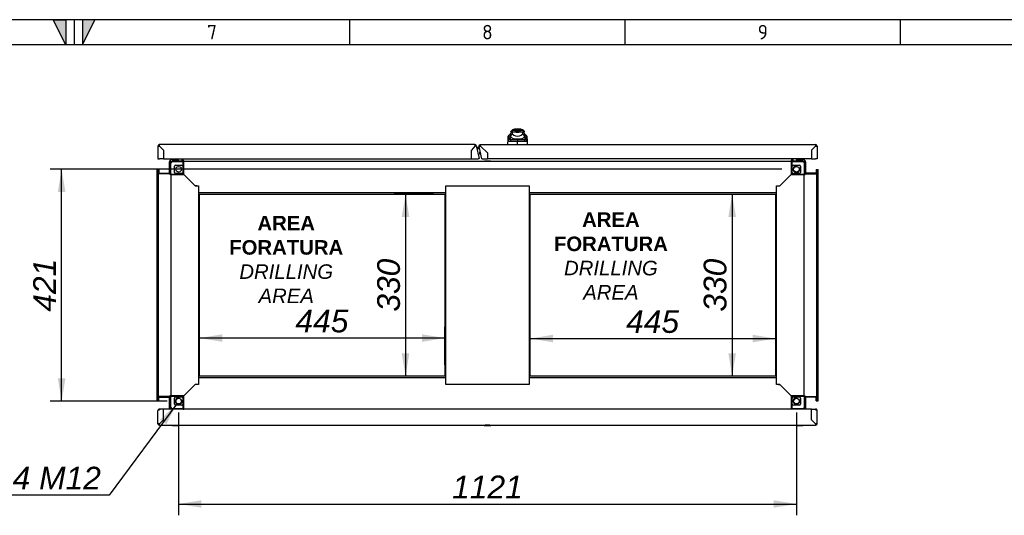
# Model space of a CAD drawing. Extents: x -12 to 412, y 11 to 308.
# Tile 9 of 10: x 203 to 322, y 228 to 288. Entities that reach past the tile are written whole.
import ezdxf
from ezdxf.lldxf.tags import DXFTag

# ---------------------------------------------------------------- set-up
doc = ezdxf.new("R2010")
doc.units = 0
doc.layers.get('0').update_dxf_attribs({"linetype": 'CONTINUOUS'})
for name, color, linetype in [('_TRANSLATION', 7, 'CONTINUOUS'), ('AE00121_01', 7, 'CONTINUOUS'), ('AE00198_03', 7, 'CONTINUOUS'), ('AE00219_03', 7, 'CONTINUOUS'), ('AE00500_10', 7, 'CONTINUOUS'), ('AE00701_03', 7, 'CONTINUOUS'), ('AE00992_10', 7, 'CONTINUOUS'), ('AE00992_16', 7, 'CONTINUOUS'), ('C0000000_06_GOMM', 7, 'CONTINUOUS'), ('DEFAULT', 7, 'CONTINUOUS'), ('DV5__TRANSLATION', 7, 'CONTINUOUS'), ('F0000000_08', 7, 'CONTINUOUS'), ('F0000000_12', 7, 'CONTINUOUS'), ('F0000000_89', 7, 'CONTINUOUS'), ('F0000000_91', 7, 'CONTINUOUS'), ('F0000001_37', 7, 'CONTINUOUS'), ('M0000000_06', 7, 'CONTINUOUS'), ('M0000000_17', 7, 'CONTINUOUS'), ('M0000000_29', 7, 'CONTINUOUS'), ('M0000000_38', 7, 'CONTINUOUS'), ('M0000000_44', 7, 'CONTINUOUS'), ('M0000000_49', 7, 'CONTINUOUS')]:
    doc.layers.add(name, color=color, linetype=linetype)
doc.styles.add('SEACAD_ARIAL', font='arial.ttf')
doc.styles.add('SEACAD_ARIALI', font='ariali.ttf')
tags = doc.linetypes.add('CENTER2', pattern=[28.575, 19.05, -3.175, 3.175, -3.175]).pattern_tags.tags
tags[10:11] = [DXFTag(74, 4), DXFTag(75, 0), DXFTag(340, '0'), DXFTag(46, 0.0), DXFTag(50, 0.0), DXFTag(44, 0.0), DXFTag(45, 0.0)]
tags[8:9] = [DXFTag(74, 4), DXFTag(75, 0), DXFTag(340, '0'), DXFTag(46, 0.0), DXFTag(50, 0.0), DXFTag(44, 0.0), DXFTag(45, 0.0)]
tags[6:7] = [DXFTag(74, 4), DXFTag(75, 0), DXFTag(340, '0'), DXFTag(46, 0.0), DXFTag(50, 0.0), DXFTag(44, 0.0), DXFTag(45, 0.0)]
tags[4:5] = [DXFTag(74, 4), DXFTag(75, 0), DXFTag(340, '0'), DXFTag(46, 0.0), DXFTag(50, 0.0), DXFTag(44, 0.0), DXFTag(45, 0.0)]
doc.dimstyles.new('ISO', dxfattribs={"dimtxt": 2.75, "dimasz": 2.75, "dimexe": 1.375, "dimexo": 1.375, "dimgap": 0.6875, "dimtad": 1, "dimdec": 1, "dimlfac": 15, "dimtxsty": 'SEACAD_ARIAL', "dimblk1": '_SE_FILLED', "dimblk2": '_SE_FILLED', "dimsah": 1, "dimcen": 1.375, "dimazin": 3, "dimtfac": 0.7, "dimtdec": 3, "dimtmove": 0, "dimatfit": 3})
doc.dimstyles.new('ISO_ALLIN', dxfattribs={"dimtxt": 2.75, "dimasz": 2.75, "dimexe": 1.375, "dimexo": 1.375, "dimgap": 0.6875, "dimtad": 1, "dimtih": 1, "dimtoh": 1, "dimdec": 1, "dimlfac": 15, "dimtxsty": 'SEACAD_ARIAL', "dimblk1": '_SE_FILLED', "dimblk2": '_SE_FILLED', "dimsah": 1, "dimcen": 1.375, "dimazin": 3, "dimtfac": 0.7, "dimtdec": 3, "dimtofl": 0, "dimtmove": 0, "dimatfit": 3, "dimtolj": 1})

# ---------------------------------------------------------------- blocks, each defined once
blk = doc.blocks.new('SE4')
at = {"layer": 'AE00121_01', "color": 7, "linetype": 'CONTINUOUS'}
for radius, start, end in [(0.16, 108.6565, 276.3435), (0.147, 109.2187, 275.7813)]:
    blk.add_arc((258.35, 271.44), radius, start, end, dxfattribs=at)
at = {"layer": 'AE00198_03', "color": 7, "linetype": 'CONTINUOUS'}
for p, q in [((221.1, 270.74), (221.1, 270.7)), ((221.25, 270.49), (221.25, 270.45)), ((221.29, 270.45), (221.29, 270.49)), ((221.61, 270.45), (221.61, 270.49)), ((221.65, 270.45), (221.65, 270.49)), ((221.8, 270.7), (221.8, 270.74)), ((296.56, 270.74), (296.56, 270.7)), ((296.71, 270.49), (296.71, 270.45)), ((296.76, 270.45), (296.76, 270.49)), ((297.07, 270.45), (297.07, 270.49)), ((297.11, 270.45), (297.11, 270.49)), ((297.26, 270.7), (297.26, 270.74))]:
    blk.add_line(p, q, dxfattribs=at)
at = {"layer": 'AE00219_03', "color": 7, "linetype": 'CONTINUOUS'}
for p, q in [((221.05, 238.47), (221.05, 238.46)), ((221.05, 238.46), (221.85, 238.46)), ((221.85, 238.46), (221.85, 238.47)), ((258.78, 238.47), (258.78, 238.46)), ((258.78, 238.46), (259.58, 238.46)), ((259.58, 238.46), (259.58, 238.47)), ((296.51, 238.47), (296.51, 238.46)), ((296.51, 238.46), (297.31, 238.46)), ((297.31, 238.46), (297.31, 238.47))]:
    blk.add_line(p, q, dxfattribs=at)
at = {"layer": 'AE00500_10', "color": 7, "linetype": 'CONTINUOUS'}
for p, q in [((259, 270.44), (258.82, 270.44)), ((258.82, 270.44), (258.82, 270.44)), ((258.82, 270.44), (258.82, 270.4)), ((259, 270.44), (259, 270.44)), ((259.36, 270.44), (259, 270.44)), ((259.54, 270.44), (259.36, 270.44)), ((259.36, 270.44), (259.36, 270.44)), ((259.54, 270.44), (259.54, 270.44)), ((259.54, 270.4), (259.54, 270.44)), ((258.82, 240.47), (258.82, 240.44)), ((259.54, 240.44), (259.54, 240.47))]:
    blk.add_line(p, q, dxfattribs=at)
at = {"layer": 'AE00701_03', "color": 7, "linetype": 'CONTINUOUS'}
blk.add_line((219.84, 271.94), (219.85, 271.94), dxfattribs=at)
at = {"layer": 'AE00992_10', "color": 7, "linetype": 'CONTINUOUS'}
for p, q in [((262.11, 274.17), (261.95, 274)), ((262.15, 274), (261.95, 274)), ((262.16, 274), (261.96, 273.8)), ((262.15, 274.17), (262.11, 274.17)), ((263.48, 274.17), (262.15, 274.17)), ((262.15, 274.17), (262.15, 274)), ((262.16, 274), (262.15, 274)), ((262.16, 274), (262.48, 274)), ((262.16, 274), (262.16, 273.77)), ((262.48, 274), (262.48, 274)), ((263.07, 274.34), (262.55, 274.34)), ((263.15, 274), (263.47, 274)), ((263.15, 274), (263.15, 274)), ((263.47, 273.77), (263.47, 274)), ((263.67, 273.8), (263.47, 274)), ((263.48, 274), (263.47, 274)), ((263.48, 274.17), (263.48, 274)), ((263.51, 274.17), (263.48, 274.17)), ((263.68, 274), (263.48, 274)), ((263.68, 274), (263.51, 274.17)), ((261.65, 272.47), (261.67, 273.06)), ((261.67, 273.26), (261.68, 273.47)), ((261.91, 273.44), (261.67, 273.26)), ((261.67, 273.06), (261.67, 273.26)), ((261.91, 273.24), (261.67, 273.06)), ((261.68, 272.96), (261.67, 273.06)), ((261.92, 273.7), (261.68, 273.47)), ((261.91, 273.14), (261.68, 272.96)), ((262.02, 273.07), (261.82, 272.84)), ((261.91, 273.7), (261.91, 273.45)), ((261.96, 273.45), (261.91, 273.45)), ((261.91, 273.45), (261.91, 273.44)), ((261.91, 273.44), (261.91, 273.24)), ((261.91, 273.24), (261.91, 273.14)), ((261.96, 273.46), (261.96, 273.8)), ((261.96, 273.39), (261.96, 273.46)), ((262.02, 273.07), (262.81, 273.07)), ((262.16, 273.77), (262.37, 273.61)), ((262.81, 273.07), (263.6, 273.07)), ((262.81, 273.07), (262.82, 272.84)), ((262.81, 272.49), (262.81, 272.84)), ((262.82, 272.84), (262.81, 272.84)), ((263.25, 273.61), (263.47, 273.77)), ((263.81, 272.84), (263.6, 273.07)), ((263.67, 273.8), (263.67, 273.46)), ((263.67, 273.46), (263.67, 273.39)), ((263.71, 273.45), (263.67, 273.45)), ((263.71, 273.51), (263.71, 273.7)), ((263.95, 273.47), (263.71, 273.7)), ((263.71, 273.51), (263.71, 273.5)), ((263.71, 273.5), (263.71, 273.45)), ((263.71, 273.44), (263.71, 273.5)), ((263.72, 273.24), (263.71, 273.44)), ((263.95, 273.26), (263.71, 273.44)), ((263.72, 273.14), (263.72, 273.24)), ((263.96, 273.06), (263.72, 273.24)), ((263.95, 272.96), (263.72, 273.14)), ((263.95, 273.47), (263.95, 273.26)), ((263.95, 273.26), (263.96, 273.06)), ((263.96, 273.06), (263.95, 272.96)), ((263.96, 273.06), (263.98, 272.47))]:
    blk.add_line(p, q, dxfattribs=at)
for centre, radius, start, end in [((262.55, 273.67), 0.667, 90, 131.4096), ((262.81, 275.02), 1.07, 251.7702, 288.2298), ((263.07, 273.67), 0.667, 48.5904, 90), ((262.06, 186.11), 86.73, 89.5005, 90.1572), ((262.81, 279.27), 5.67, 260.9526, 261.2232), ((263.4, 272.75), 1.61, 140.68, 153.8684), ((262.68, 274.29), 1.15, 231.0215, 249.3093), ((262.81, 275.13), 1.99, 254.2641, 285.7359), ((262.81, 274.26), 0.785, 235.9281, 304.0719), ((262.81, 274.93), 1.81, 262.7711, 277.2289), ((263.57, 186.35), 86.49, 89.8421, 90.4972), ((262.95, 274.29), 1.15, 290.6907, 308.9785), ((262.22, 272.75), 1.61, 26.1313, 39.3203), ((262.81, 279.27), 5.67, 278.7286, 279.1029)]:
    blk.add_arc(centre, radius, start, end, dxfattribs=at)
for major_axis, start_param, end_param in [((-1.27, 0), 1.130234, 1.390066), ((1.27, 0), 4.893119, 5.152951)]:
    blk.add_ellipse((262.81, 274.07), major_axis=major_axis, ratio=0.7484, start_param=start_param, end_param=end_param, dxfattribs=at)
for points, knots in [([(261.82, 272.84), (261.82, 272.84), (261.81, 272.84), (261.8, 272.84), (261.79, 272.85), (261.78, 272.85), (261.77, 272.85), (261.76, 272.85), (261.75, 272.85), (261.74, 272.86), (261.73, 272.86), (261.73, 272.87), (261.72, 272.87), (261.71, 272.88), (261.7, 272.89), (261.69, 272.91), (261.68, 272.92), (261.68, 272.94), (261.68, 272.95), (261.68, 272.96)], [0, 0, 0, 0, 0.047639, 0.094955, 0.141973, 0.188715, 0.235205, 0.281467, 0.327527, 0.373409, 0.419137, 0.464738, 0.510238, 0.596012, 0.679847, 0.761943, 0.842515, 0.921788, 1, 1, 1, 1]), ([(261.91, 273.14), (261.91, 273.14), (261.91, 273.13), (261.92, 273.12), (261.92, 273.12), (261.92, 273.11), (261.93, 273.1), (261.93, 273.1), (261.94, 273.09), (261.94, 273.09), (261.95, 273.09), (261.95, 273.08), (261.96, 273.08), (261.97, 273.08), (261.98, 273.08), (261.99, 273.07), (261.99, 273.07), (262, 273.07), (262.01, 273.07), (262.02, 273.07), (262.02, 273.07)], [0, 0, 0, 0, 0.053914, 0.107599, 0.161137, 0.214608, 0.268092, 0.321672, 0.375427, 0.429438, 0.483783, 0.538539, 0.593782, 0.649586, 0.706021, 0.763157, 0.821061, 0.879795, 0.939422, 1, 1, 1, 1]), ([(263.6, 273.07), (263.61, 273.07), (263.61, 273.07), (263.62, 273.07), (263.64, 273.07), (263.65, 273.07), (263.65, 273.08), (263.66, 273.08), (263.67, 273.08), (263.68, 273.09), (263.69, 273.09), (263.69, 273.1), (263.7, 273.1), (263.7, 273.11), (263.71, 273.11), (263.71, 273.12), (263.71, 273.13), (263.72, 273.13), (263.72, 273.14)], [0, 0, 0, 0, 0.068178, 0.135149, 0.200997, 0.26581, 0.329681, 0.392706, 0.454986, 0.516625, 0.57773, 0.638412, 0.698782, 0.758957, 0.81905, 0.879178, 0.939456, 1, 1, 1, 1]), ([(263.95, 272.96), (263.95, 272.95), (263.95, 272.95), (263.95, 272.94), (263.94, 272.93), (263.94, 272.92), (263.94, 272.91), (263.93, 272.9), (263.93, 272.9), (263.92, 272.89), (263.92, 272.88), (263.91, 272.88), (263.9, 272.87), (263.89, 272.86), (263.88, 272.86), (263.86, 272.85), (263.85, 272.85), (263.83, 272.84), (263.81, 272.84), (263.81, 272.84)], [0, 0, 0, 0, 0.042645, 0.085572, 0.128822, 0.172434, 0.216446, 0.260896, 0.305819, 0.35125, 0.397223, 0.443771, 0.490926, 0.574111, 0.657759, 0.742022, 0.827052, 0.912998, 1, 1, 1, 1])]:
    blk.add_open_spline(points, degree=3, knots=knots, dxfattribs=at)
at = {"layer": 'AE00992_16', "color": 7, "linetype": 'CONTINUOUS'}
blk.add_line((263.15, 274), (262.48, 274), dxfattribs=at)
at = {"layer": 'C0000000_06_GOMM', "color": 7, "linetype": 'CONTINUOUS'}
for p, q in [((257.5, 272.12), (257.5, 272.12)), ((257.59, 272.23), (257.59, 272.24)), ((257.63, 272.28), (257.63, 272.28))]:
    blk.add_line(p, q, dxfattribs=at)
at = {"layer": 'DV5__TRANSLATION', "color": 7, "linetype": 'CENTER2'}
for p, q in [((224.35, 266.44), (254.01, 266.44)), ((224.35, 244.44), (224.35, 266.44)), ((254.01, 266.44), (254.01, 244.44)), ((264.35, 266.44), (294.01, 266.44)), ((264.35, 244.44), (264.35, 266.44)), ((294.01, 266.44), (294.01, 244.44)), ((254.01, 244.44), (224.35, 244.44)), ((294.01, 244.44), (264.35, 244.44))]:
    blk.add_line(p, q, dxfattribs=at)
at = {"layer": 'F0000000_08', "color": 7, "linetype": 'CONTINUOUS'}
for p, q in [((220.88, 270.47), (220.88, 270.64)), ((220.95, 270.7), (221.81, 270.7)), ((221.03, 270.47), (221.03, 270.45)), ((221.84, 270.49), (221.05, 270.49)), ((221.86, 270.45), (221.86, 270.47)), ((222.18, 270.74), (222.21, 270.67)), ((222.21, 270.67), (222.24, 270.58)), ((296.12, 270.58), (296.16, 270.67)), ((296.16, 270.67), (296.18, 270.74)), ((296.5, 270.47), (296.5, 270.45)), ((297.31, 270.49), (296.52, 270.49)), ((296.55, 270.7), (297.41, 270.7)), ((297.33, 270.45), (297.33, 270.47)), ((297.48, 270.64), (297.48, 270.47))]:
    blk.add_line(p, q, dxfattribs=at)
for centre, radius, start, end in [((220.95, 270.64), 0.0667, 90, 180), ((220.95, 270.47), 0.0667, 180, 243.6141), ((221.05, 270.47), 0.02, 90, 180), ((221.81, 270.77), 0.0667, 270, 290.3641), ((221.81, 270.77), 0.0667, 290.3641, 330), ((221.84, 270.47), 0.02, 0, 90), ((222.11, 270.54), 0.133, 321.3178, 20.4774), ((296.25, 270.54), 0.133, 159.5226, 218.6822), ((296.55, 270.77), 0.0667, 210, 249.6359), ((296.52, 270.47), 0.02, 90, 180), ((296.55, 270.77), 0.0667, 249.6359, 270), ((297.31, 270.47), 0.02, 0, 90), ((297.41, 270.64), 0.0667, 0, 90), ((297.41, 270.47), 0.0667, 296.3859, 0)]:
    blk.add_arc(centre, radius, start, end, dxfattribs=at)
at = {"layer": 'F0000000_12', "color": 7, "linetype": 'CONTINUOUS'}
for p, q in [((219.98, 270.87), (219.98, 270.87)), ((298.38, 270.87), (298.38, 270.87))]:
    blk.add_line(p, q, dxfattribs=at)
at = {"layer": 'F0000000_89', "color": 7, "linetype": 'CONTINUOUS'}
for p, q in [((219.31, 272.28), (219.31, 270.74)), ((257.63, 272.47), (219.5, 272.47)), ((219.5, 272.28), (219.98, 271.8)), ((219.98, 271.8), (219.5, 272.28)), ((219.5, 272.28), (219.5, 272.28)), ((219.98, 271.8), (219.98, 271.8)), ((219.98, 271.8), (219.98, 270.74)), ((219.98, 271.8), (219.98, 270.74)), ((257.63, 272.28), (257.24, 271.8)), ((257.24, 270.74), (257.24, 271.8)), ((257.63, 272.28), (257.25, 271.8)), ((257.25, 270.74), (257.25, 271.8)), ((257.63, 272.28), (257.63, 272.28)), ((257.63, 272.28), (257.63, 272.28)), ((257.81, 272.33), (258.16, 270.76)), ((219.31, 270.74), (219.5, 270.74)), ((219.98, 270.74), (219.5, 270.74)), ((219.98, 270.74), (257.24, 270.74)), ((257.25, 270.74), (257.97, 270.74)), ((257.97, 270.74), (258.16, 270.76)), ((257.97, 270.74), (258.06, 270.74)), ((258.16, 270.76), (258.06, 270.74))]:
    blk.add_line(p, q, dxfattribs=at)
for centre, radius, start, end in [((219.5, 272.28), 0.187, 90, 180), ((219.49, 283.88), 11.6, 269.1297, 270.0518), ((209.23, 272.3), 10.27, 359.8887, 0.9298), ((257.63, 272.28), 0.187, 12.5, 90), ((269.23, 272.3), 11.6, 179.1297, 180.0518)]:
    blk.add_arc(centre, radius, start, end, dxfattribs=at)
blk.add_open_spline([(257.63, 272.28), (257.64, 272.28), (257.65, 272.29), (257.67, 272.29), (257.69, 272.3), (257.7, 272.3), (257.71, 272.3), (257.72, 272.3), (257.73, 272.31), (257.75, 272.31), (257.76, 272.31), (257.77, 272.31), (257.77, 272.32), (257.78, 272.32), (257.79, 272.32), (257.8, 272.32), (257.8, 272.32), (257.81, 272.32), (257.81, 272.32), (257.81, 272.32), (257.81, 272.33), (257.81, 272.33)], degree=3, knots=[0, 0, 0, 0, 0.0625, 0.125, 0.1875, 0.25, 0.25, 0.3125, 0.375, 0.4375, 0.5, 0.5, 0.5625, 0.625, 0.6875, 0.75, 0.75, 0.8125, 0.875, 0.9375, 1, 1, 1, 1], dxfattribs=at)
at = {"layer": 'F0000000_91', "color": 7, "linetype": 'CONTINUOUS'}
for p, q in [((258.15, 272.26), (258.15, 272.24)), ((258.49, 270.74), (258.15, 272.24)), ((258.34, 272.47), (258.32, 272.47)), ((258.33, 272.47), (298.86, 272.47)), ((259.17, 271.45), (258.33, 272.28)), ((259.17, 271.45), (258.33, 272.28)), ((258.33, 272.28), (258.33, 272.28)), ((258.33, 272.28), (258.33, 272.28)), ((298.38, 271.8), (298.86, 272.28)), ((298.86, 272.28), (298.38, 271.8)), ((298.38, 271.8), (298.38, 270.74)), ((298.38, 271.8), (298.38, 271.8)), ((298.38, 271.8), (298.38, 270.74)), ((298.86, 272.28), (298.86, 272.28)), ((299.05, 272.28), (299.05, 270.74)), ((258.68, 270.74), (259.17, 270.74)), ((259.17, 271.45), (259.17, 270.74)), ((259.17, 271.45), (259.17, 270.74)), ((298.38, 270.74), (259.17, 270.74)), ((298.38, 270.74), (298.86, 270.74)), ((299.05, 270.74), (298.86, 270.74))]:
    blk.add_line(p, q, dxfattribs=at)
for centre, radius, start, end in [((255.95, 282.96), 10.94, 281.6037, 282.5795), ((310.46, 272.3), 11.6, 179.1297, 180.0518), ((298.86, 272.28), 0.187, 0, 90), ((298.87, 283.88), 11.6, 269.9482, 270.8703)]:
    blk.add_arc(centre, radius, start, end, dxfattribs=at)
for points, knots in [([(258.15, 272.26), (258.15, 272.28), (258.15, 272.3), (258.16, 272.35), (258.17, 272.38), (258.21, 272.42), (258.23, 272.44), (258.27, 272.46), (258.3, 272.47), (258.32, 272.47)], [0.0445944, 0.0445944, 0.0445944, 0.0445944, 0.25, 0.25, 0.5, 0.5, 0.75, 0.75, 0.960653, 0.960653, 0.960653, 0.960653]), ([(258.33, 272.28), (258.33, 272.29), (258.33, 272.29), (258.33, 272.29), (258.33, 272.3), (258.33, 272.3), (258.33, 272.31), (258.33, 272.32), (258.33, 272.34), (258.33, 272.36), (258.33, 272.37), (258.33, 272.39), (258.33, 272.4), (258.33, 272.42), (258.33, 272.43), (258.33, 272.44), (258.33, 272.45), (258.33, 272.46), (258.33, 272.46), (258.33, 272.47), (258.33, 272.47), (258.33, 272.47), (258.33, 272.47), (258.33, 272.47), (258.33, 272.47)], [0, 0, 0, 0, 0.0156322, 0.0312635, 0.046894, 0.0625241, 0.0937812, 0.1250377, 0.1875299, 0.2500218, 0.3125159, 0.3750116, 0.4375072, 0.5000009, 0.5624952, 0.6249908, 0.6874864, 0.7499803, 0.8124725, 0.8749647, 0.9062211, 0.9374782, 0.9687365, 0.9712136, 0.9712136, 0.9712136, 0.9712136]), ([(258.49, 270.74), (258.49, 270.74), (258.49, 270.73), (258.51, 270.73), (258.53, 270.73), (258.56, 270.73), (258.58, 270.73), (258.63, 270.73), (258.65, 270.74), (258.68, 270.74)], [0, 0, 0, 0, 0.25, 0.25, 0.5, 0.5, 0.75, 0.75, 1, 1, 1, 1])]:
    blk.add_open_spline(points, degree=3, knots=knots, dxfattribs=at)
at = {"layer": 'F0000001_37', "color": 7, "linetype": 'CONTINUOUS'}
for p, q in [((219.31, 238.66), (219.31, 240.25)), ((219.5, 240.34), (219.34, 240.34)), ((219.34, 240.34), (219.5, 240.34)), ((219.98, 240.44), (219.5, 240.44)), ((219.5, 240.44), (219.5, 240.34)), ((222.38, 240.44), (219.98, 240.44)), ((219.98, 239.14), (219.98, 240.44)), ((219.98, 239.14), (219.98, 240.44)), ((219.98, 240.44), (219.98, 240.44)), ((219.98, 240.34), (219.98, 240.34)), ((295.91, 240.44), (222.45, 240.44)), ((298.38, 240.44), (295.98, 240.44)), ((298.38, 239.14), (298.38, 240.44)), ((298.38, 240.44), (298.38, 240.44)), ((298.38, 239.14), (298.38, 240.44)), ((298.38, 240.44), (298.86, 240.44)), ((298.38, 240.34), (298.38, 240.34)), ((298.86, 240.44), (298.86, 240.34)), ((299.03, 240.34), (298.86, 240.34)), ((298.86, 240.34), (299.03, 240.34)), ((299.05, 238.66), (299.05, 240.25)), ((219.98, 239.14), (219.5, 238.66)), ((219.5, 238.66), (219.98, 239.14)), ((219.5, 238.66), (219.5, 238.66)), ((219.5, 238.66), (219.5, 238.66)), ((219.5, 238.47), (258.9, 238.47)), ((219.98, 239.14), (219.98, 239.14)), ((258.9, 238.47), (259.47, 238.47)), ((259.47, 238.47), (298.86, 238.47)), ((298.38, 239.14), (298.38, 239.14)), ((298.38, 239.14), (298.86, 238.66)), ((298.86, 238.66), (298.38, 239.14)), ((298.86, 238.66), (298.86, 238.66)), ((298.86, 238.66), (298.86, 238.66))]:
    blk.add_line(p, q, dxfattribs=at)
for centre, radius, start, end in [((219.5, 240.25), 0.187, 152.336, 180), ((219.5, 240.25), 0.187, 90, 152.336), ((298.86, 240.25), 0.187, 27.664, 90), ((298.86, 240.25), 0.187, 0, 27.664), ((219.5, 238.66), 0.187, 180, 270), ((219.49, 227.06), 11.6, 89.9482, 90.8703), ((209.23, 238.64), 10.27, 359.0701, 0.1114), ((259.18, 235.2), 3.29, 85.0311, 94.9689), ((298.86, 238.66), 0.187, 270, 0), ((309.13, 238.64), 10.27, 179.8886, 180.9299), ((298.87, 227.06), 11.6, 89.1297, 90.0518)]:
    blk.add_arc(centre, radius, start, end, dxfattribs=at)
for centre, major_axis, start_param, end_param in [((219.5, 240.25), (0.187, 0), 2.658765, 3.141593), ((298.86, 240.25), (-0.187, 0), 3.141593, 3.624421)]:
    blk.add_ellipse(centre, major_axis=major_axis, ratio=0.998462, start_param=start_param, end_param=end_param, dxfattribs=at)
at = {"layer": 'M0000000_06', "color": 7, "linetype": 'CONTINUOUS'}
for p, q in [((222.38, 270.45), (221.05, 270.45)), ((221.05, 270.4), (222.38, 270.4)), ((222.38, 270.45), (222.45, 270.45)), ((222.38, 270.24), (222.38, 270.45)), ((222.45, 270.24), (222.45, 270.45)), ((295.91, 270.45), (295.91, 270.24)), ((295.98, 270.45), (295.91, 270.45)), ((295.98, 270.45), (295.98, 270.24)), ((297.31, 270.45), (295.98, 270.45)), ((295.98, 270.4), (297.31, 270.4)), ((220.83, 270.24), (220.83, 268.9)), ((220.88, 268.9), (220.88, 270.24)), ((221.31, 269.1), (221.31, 269.84)), ((221.45, 269.97), (222.18, 269.97)), ((222.31, 269.84), (222.31, 269.1)), ((222.38, 268.9), (222.38, 270.24)), ((222.45, 268.84), (222.45, 270.24)), ((295.91, 270.24), (295.91, 268.84)), ((295.98, 270.24), (295.98, 268.9)), ((296.05, 269.1), (296.05, 269.84)), ((296.18, 269.97), (296.91, 269.97)), ((297.05, 269.84), (297.05, 269.1)), ((297.48, 270.24), (297.48, 268.9)), ((297.53, 268.9), (297.53, 270.24)), ((220.83, 268.9), (220.83, 268.84)), ((220.83, 268.9), (221.05, 268.9)), ((220.83, 268.84), (221.05, 268.84)), ((221.05, 268.9), (222.38, 268.9)), ((221.05, 268.84), (222.45, 268.84)), ((222.18, 268.97), (221.45, 268.97)), ((295.91, 268.84), (297.31, 268.84)), ((295.98, 268.9), (297.31, 268.9)), ((296.91, 268.97), (296.18, 268.97)), ((297.31, 268.9), (297.53, 268.9)), ((297.31, 268.84), (297.53, 268.84)), ((297.53, 268.9), (297.53, 268.84)), ((221.05, 242.04), (220.83, 242.04)), ((220.83, 241.97), (220.83, 242.04)), ((221.05, 241.97), (220.83, 241.97)), ((220.83, 241.97), (220.83, 240.64)), ((220.88, 240.64), (220.88, 241.97)), ((222.45, 242.04), (221.05, 242.04)), ((222.38, 241.97), (221.05, 241.97)), ((221.45, 241.9), (222.18, 241.9)), ((222.38, 240.64), (222.38, 241.97)), ((222.45, 240.64), (222.45, 242.04)), ((295.91, 242.04), (295.91, 240.64)), ((297.31, 242.04), (295.91, 242.04)), ((295.98, 241.97), (295.98, 240.64)), ((297.31, 241.97), (295.98, 241.97)), ((296.18, 241.9), (296.91, 241.9)), ((297.53, 242.04), (297.31, 242.04)), ((297.53, 241.97), (297.31, 241.97)), ((297.48, 241.97), (297.48, 240.64)), ((297.53, 241.97), (297.53, 242.04)), ((297.53, 240.64), (297.53, 241.97)), ((221.31, 241.04), (221.31, 241.77)), ((222.18, 240.9), (221.45, 240.9)), ((222.31, 241.77), (222.31, 241.04)), ((222.38, 240.42), (222.38, 240.64)), ((222.45, 240.42), (222.45, 240.64)), ((295.91, 240.64), (295.91, 240.42)), ((295.98, 240.64), (295.98, 240.42)), ((296.05, 241.04), (296.05, 241.77)), ((296.91, 240.9), (296.18, 240.9)), ((297.05, 241.77), (297.05, 241.04)), ((222.38, 240.47), (221.05, 240.47)), ((222.38, 240.42), (222.45, 240.42)), ((295.98, 240.42), (295.91, 240.42)), ((297.31, 240.47), (295.98, 240.47))]:
    blk.add_line(p, q, dxfattribs=at)
for centre in [(221.81, 269.47), (296.55, 269.47), (221.81, 241.4), (296.55, 241.4)]:
    blk.add_circle(centre, 0.337, dxfattribs=at)
for centre, radius, start, end in [((221.05, 270.24), 0.217, 90, 180), ((221.05, 270.24), 0.167, 90, 180), ((297.31, 270.24), 0.217, 0, 90), ((297.31, 270.24), 0.167, 0, 90), ((221.45, 269.84), 0.133, 90, 180), ((222.18, 269.84), 0.133, 0, 90), ((296.18, 269.84), 0.133, 90, 180), ((296.55, 269.47), 0.4, 75, 15), ((296.91, 269.84), 0.133, 0, 90), ((221.45, 269.1), 0.133, 180, 270), ((222.18, 269.1), 0.133, 270, 0), ((296.18, 269.1), 0.133, 180, 270), ((296.91, 269.1), 0.133, 270, 0), ((221.45, 241.77), 0.133, 90, 180), ((221.81, 241.4), 0.4, 75, 15), ((222.18, 241.77), 0.133, 0, 90), ((296.18, 241.77), 0.133, 90, 180), ((296.55, 241.4), 0.4, 75, 15), ((296.91, 241.77), 0.133, 0, 90), ((221.05, 240.64), 0.217, 180, 247.3801), ((221.05, 240.64), 0.167, 180, 270), ((221.45, 241.04), 0.133, 180, 270), ((222.18, 241.04), 0.133, 270, 0), ((296.18, 241.04), 0.133, 180, 270), ((296.91, 241.04), 0.133, 270, 0), ((297.31, 240.64), 0.167, 270, 0), ((297.31, 240.64), 0.217, 292.6199, 0)]:
    blk.add_arc(centre, radius, start, end, dxfattribs=at)
at = {"layer": 'M0000000_17', "color": 7, "linetype": 'CONTINUOUS'}
for p, q in [((220.71, 269.37), (220.71, 270.38)), ((220.81, 269.37), (220.81, 270.38)), ((220.9, 270.42), (220.9, 270.4)), ((222.23, 270.47), (222.28, 270.47)), ((222.24, 270.57), (222.28, 270.57)), ((222.36, 270.47), (222.37, 270.47)), ((295.99, 270.47), (296, 270.47)), ((296.08, 270.57), (296.12, 270.57)), ((296.08, 270.47), (296.13, 270.47)), ((297.46, 270.4), (297.46, 270.42)), ((297.55, 270.38), (297.55, 269.37)), ((297.65, 270.38), (297.65, 269.37)), ((220.71, 269.37), (220.71, 269.37)), ((220.81, 269.37), (220.71, 269.37)), ((220.71, 269.37), (220.81, 269.37)), ((220.71, 269), (220.71, 269.37)), ((220.81, 269.37), (220.81, 269.37)), ((220.81, 269.01), (220.81, 269.37)), ((297.55, 269.37), (297.55, 269.01)), ((297.55, 269.37), (297.65, 269.37)), ((297.55, 269.37), (297.55, 269.37)), ((297.65, 269.37), (297.55, 269.37)), ((297.65, 269.37), (297.65, 269)), ((297.65, 269.37), (297.65, 269.37)), ((220.81, 268.92), (220.81, 268.93)), ((297.55, 268.93), (297.55, 268.92)), ((220.71, 241.51), (220.71, 241.87)), ((220.81, 241.95), (220.81, 241.96)), ((220.81, 241.51), (220.81, 241.87)), ((297.55, 241.96), (297.55, 241.95)), ((297.55, 241.87), (297.55, 241.51)), ((297.65, 241.87), (297.65, 241.51)), ((220.81, 241.51), (220.71, 241.51)), ((220.71, 241.5), (220.71, 241.51)), ((220.71, 240.49), (220.71, 241.5)), ((220.71, 241.5), (220.81, 241.5)), ((220.81, 241.5), (220.81, 241.51)), ((220.81, 240.49), (220.81, 241.5)), ((297.55, 241.51), (297.65, 241.51)), ((297.55, 241.51), (297.55, 241.5)), ((297.55, 241.5), (297.55, 240.49)), ((297.65, 241.5), (297.55, 241.5)), ((297.65, 241.51), (297.65, 241.5)), ((297.65, 241.5), (297.65, 240.49)), ((220.9, 240.48), (220.9, 240.44)), ((297.46, 240.44), (297.46, 240.48))]:
    blk.add_line(p, q, dxfattribs=at)
for centre, radius, start, end in [((220.9, 270.38), 0.187, 96.1506, 180), ((220.9, 270.38), 0.0867, 103.3147, 180), ((220.9, 337.06), 66.67, 269.9302, 269.9953), ((297.47, 329.96), 59.57, 270.0027, 270.0684), ((297.46, 270.38), 0.187, 0, 83.8494), ((297.46, 270.38), 0.0867, 0, 76.6856), ((220.9, 240.49), 0.187, 180, 196.6015), ((220.9, 240.49), 0.0867, 180, 217.9798), ((220.89, 180.92), 59.57, 90.0027, 90.0684), ((297.47, 173.82), 66.67, 89.9302, 89.9953), ((297.46, 240.49), 0.0867, 322.0202, 0), ((297.46, 240.49), 0.187, 343.3985, 0)]:
    blk.add_arc(centre, radius, start, end, dxfattribs=at)
at = {"layer": 'M0000000_29', "color": 7, "linetype": 'CONTINUOUS'}
for p, q in [((222.28, 270.49), (222.28, 270.74)), ((222.36, 270.49), (222.36, 270.54)), ((222.37, 270.54), (222.37, 270.45)), ((295.99, 270.54), (295.99, 270.45)), ((296, 270.49), (296, 270.54)), ((296.08, 270.49), (296.08, 270.74)), ((219.43, 269), (220.79, 269)), ((220.75, 268.92), (220.83, 268.92)), ((220.75, 268.92), (220.79, 268.92)), ((297.61, 268.92), (297.53, 268.92)), ((298.93, 269), (297.57, 269)), ((297.61, 268.92), (297.57, 268.92)), ((219.43, 241.87), (220.79, 241.87)), ((220.75, 241.96), (220.83, 241.96)), ((220.75, 241.95), (220.79, 241.95)), ((297.61, 241.96), (297.53, 241.96)), ((297.61, 241.95), (297.57, 241.95)), ((298.93, 241.87), (297.57, 241.87))]:
    blk.add_line(p, q, dxfattribs=at)
for centre, radius, start, end in [((222.19, 270.49), 0.0867, 334.971, 0), ((222.19, 270.49), 0.167, 347.291, 0), ((296.17, 270.49), 0.167, 180, 192.709), ((296.17, 270.49), 0.0867, 180, 205.029), ((220.79, 269.09), 0.0867, 270, 295.029), ((220.79, 269.09), 0.167, 270, 282.709), ((297.57, 269.09), 0.0867, 244.971, 270), ((297.57, 269.09), 0.167, 257.291, 270), ((220.79, 241.78), 0.167, 77.291, 90), ((220.79, 241.78), 0.0867, 64.971, 90), ((297.57, 241.78), 0.167, 90, 102.709), ((297.57, 241.78), 0.0867, 90, 115.029)]:
    blk.add_arc(centre, radius, start, end, dxfattribs=at)
at = {"layer": 'M0000000_38', "color": 7, "linetype": 'CONTINUOUS'}
for p, q in [((257.36, 271.94), (257.35, 271.94)), ((257.49, 272.1), (257.49, 272.1)), ((258.18, 272.1), (257.86, 272.1)), ((258.22, 271.94), (257.9, 271.94)), ((258.51, 272.1), (258.51, 272.1)), ((258.68, 271.94), (258.68, 271.94)), ((222.35, 270.54), (222.35, 270.74)), ((222.35, 270.54), (222.45, 270.54)), ((222.45, 270.45), (222.45, 270.54)), ((295.91, 270.4), (222.45, 270.4)), ((295.91, 270.45), (295.91, 270.54)), ((296.01, 270.54), (295.91, 270.54)), ((296.01, 270.54), (296.01, 270.74)), ((223.81, 267.47), (222.45, 268.84)), ((294.55, 267.47), (295.91, 268.84)), ((223.81, 267.47), (224.21, 267.47)), ((224.21, 267.47), (224.21, 266.85)), ((224.21, 266.85), (224.21, 266.64)), ((254.13, 267.47), (264.23, 267.47)), ((254.13, 266.85), (254.13, 267.47)), ((254.13, 266.64), (254.13, 266.85)), ((264.23, 267.47), (264.23, 266.85)), ((264.23, 266.85), (264.23, 266.64)), ((294.15, 266.85), (294.15, 267.47)), ((294.15, 267.47), (294.55, 267.47)), ((294.15, 266.64), (294.15, 266.85)), ((254.13, 266.64), (224.21, 266.64)), ((294.15, 266.64), (264.23, 266.64)), ((224.21, 244.24), (254.13, 244.24)), ((224.21, 244.24), (224.21, 244.02)), ((254.13, 244.02), (254.13, 244.24)), ((264.23, 244.24), (294.15, 244.24)), ((264.23, 244.24), (264.23, 244.02)), ((294.15, 244.02), (294.15, 244.24)), ((223.81, 243.4), (222.45, 242.04)), ((224.21, 243.4), (223.81, 243.4)), ((224.21, 244.02), (224.21, 243.4)), ((254.13, 243.4), (254.13, 244.02)), ((264.23, 243.4), (254.13, 243.4)), ((264.23, 244.02), (264.23, 243.4)), ((294.15, 243.4), (294.15, 244.02)), ((294.55, 243.4), (294.15, 243.4)), ((294.55, 243.4), (295.91, 242.04)), ((222.45, 240.47), (295.91, 240.47))]:
    blk.add_line(p, q, dxfattribs=at)
at = {"layer": 'M0000000_44', "color": 7, "linetype": 'CONTINUOUS'}
for p, q in [((219.18, 269.44), (219.18, 241.44)), ((219.35, 269.44), (219.18, 269.44)), ((219.35, 269.44), (219.35, 241.44)), ((219.43, 269.44), (219.35, 269.44)), ((219.43, 269.44), (219.43, 268.94)), ((298.93, 269.44), (298.93, 268.94)), ((298.93, 269.44), (299.01, 269.44)), ((299.01, 241.44), (299.01, 269.44)), ((299.01, 269.44), (299.18, 269.44)), ((299.18, 241.44), (299.18, 269.44)), ((220.75, 268.94), (219.43, 268.94)), ((220.75, 268.94), (220.75, 268.84)), ((220.83, 268.84), (220.75, 268.84)), ((220.88, 268.84), (220.88, 242.04)), ((223.81, 267.47), (222.45, 268.84)), ((294.55, 267.47), (295.91, 268.84)), ((297.48, 242.04), (297.48, 268.84)), ((297.53, 268.84), (297.61, 268.84)), ((297.61, 268.94), (297.61, 268.84)), ((297.61, 268.94), (298.93, 268.94)), ((224, 267.47), (223.81, 267.47)), ((294.36, 267.47), (294.55, 267.47)), ((224.21, 266.64), (224.21, 244.24)), ((294.15, 244.24), (294.15, 266.64)), ((223.81, 243.4), (222.45, 242.04)), ((224, 243.4), (223.81, 243.4)), ((294.36, 243.4), (294.55, 243.4)), ((294.55, 243.4), (295.91, 242.04)), ((219.43, 241.44), (219.43, 241.94)), ((220.75, 241.94), (219.43, 241.94)), ((220.83, 242.04), (220.75, 242.04)), ((220.75, 241.94), (220.75, 242.04)), ((297.53, 242.04), (297.61, 242.04)), ((297.61, 241.94), (297.61, 242.04)), ((297.61, 241.94), (298.93, 241.94)), ((298.93, 241.44), (298.93, 241.94)), ((219.35, 241.44), (219.18, 241.44)), ((219.43, 241.44), (219.35, 241.44)), ((298.93, 241.44), (299.01, 241.44)), ((299.01, 241.44), (299.18, 241.44))]:
    blk.add_line(p, q, dxfattribs=at)
at = {"layer": 'M0000000_49', "color": 7, "linetype": 'CONTINUOUS'}
for p, q in [((254.15, 243.4), (254.15, 267.47)), ((264.21, 267.47), (264.21, 243.4))]:
    blk.add_line(p, q, dxfattribs=at)
blk = doc.blocks.new('DMBLK82')
at = {"layer": '_TRANSLATION', "linetype": 'CONTINUOUS'}
for points in [[(227.1, 249.49), (224.35, 249.03), (227.1, 248.57)], [(251.26, 249.49), (251.26, 248.57), (254.01, 249.03)]]:
    blk.add_hatch(color=7, dxfattribs=at).paths.add_polyline_path(points)
at = {"layer": '_TRANSLATION', "color": 7, "linetype": 'CONTINUOUS'}
for p, q in [((224.35, 245.81), (224.35, 250.41)), ((254.01, 245.81), (254.01, 250.41)), ((254.01, 249.03), (224.35, 249.03))]:
    blk.add_line(p, q, dxfattribs=at)
at = {"layer": '_TRANSLATION', "color": 7, "linetype": 'CONTINUOUS', "style": 'SEACAD_ARIALI'}
blk.add_text('445', height=2.75, dxfattribs=at).set_placement((235.94, 249.72))
blk = doc.blocks.new('_SE_FILLED')
at = {"color": 0}
blk.add_line((0, 0), (-1, 0), dxfattribs=at)
blk.add_solid([(0, 0), (-1, -0.1665), (-1, 0.1665), (0, 0)], dxfattribs=at)
blk = doc.blocks.new('DMBLK83')
at = {"layer": '_TRANSLATION', "linetype": 'CONTINUOUS'}
for points in [[(248.8, 263.69), (249.72, 263.69), (249.26, 266.44)], [(248.8, 247.19), (249.26, 244.44), (249.72, 247.19)]]:
    blk.add_hatch(color=7, dxfattribs=at).paths.add_polyline_path(points)
at = {"layer": '_TRANSLATION', "color": 7, "linetype": 'CONTINUOUS'}
for p, q in [((252.64, 266.44), (247.89, 266.44)), ((249.26, 266.44), (249.26, 244.44)), ((252.64, 244.44), (247.89, 244.44))]:
    blk.add_line(p, q, dxfattribs=at)
at = {"layer": '_TRANSLATION', "color": 7, "linetype": 'CONTINUOUS', "style": 'SEACAD_ARIALI'}
blk.add_text('330', height=2.75, rotation=90, dxfattribs=at).set_placement((248.58, 252.23))
blk = doc.blocks.new('DMBLK85')
at = {"layer": '_TRANSLATION', "linetype": 'CONTINUOUS'}
for points in [[(224.56, 228.49), (224.56, 229.4), (221.81, 228.94)], [(293.8, 228.49), (296.55, 228.94), (293.8, 229.4)]]:
    blk.add_hatch(color=7, dxfattribs=at).paths.add_polyline_path(points)
at = {"layer": '_TRANSLATION', "color": 7, "linetype": 'CONTINUOUS'}
for p, q in [((221.81, 240.03), (221.81, 227.57)), ((296.55, 240.03), (296.55, 227.57)), ((221.81, 228.94), (296.55, 228.94))]:
    blk.add_line(p, q, dxfattribs=at)
at = {"layer": '_TRANSLATION', "color": 7, "linetype": 'CONTINUOUS', "style": 'SEACAD_ARIALI'}
blk.add_text('1121', height=2.75, dxfattribs=at).set_placement((254.9, 229.63))
blk = doc.blocks.new('DMBLK86')
at = {"layer": '_TRANSLATION', "linetype": 'CONTINUOUS'}
for points in [[(207.2, 266.72), (208.12, 266.72), (207.66, 269.47)], [(207.2, 244.15), (207.66, 241.4), (208.12, 244.15)]]:
    blk.add_hatch(color=7, dxfattribs=at).paths.add_polyline_path(points)
at = {"layer": '_TRANSLATION', "color": 7, "linetype": 'CONTINUOUS'}
for p, q in [((294.77, 269.47), (206.28, 269.47)), ((207.66, 241.4), (207.66, 269.47)), ((220.44, 241.4), (206.28, 241.4))]:
    blk.add_line(p, q, dxfattribs=at)
at = {"layer": '_TRANSLATION', "color": 7, "linetype": 'CONTINUOUS', "style": 'SEACAD_ARIALI'}
blk.add_text('421', height=2.75, rotation=90, dxfattribs=at).set_placement((206.97, 252.23))
blk = doc.blocks.new('DMBLK87')
at = {"layer": '_TRANSLATION', "linetype": 'CONTINUOUS'}
blk.add_hatch(color=7, dxfattribs=at).paths.add_polyline_path([(220.32, 238.6), (221.58, 241.08), (219.58, 239.14)])
at = {"layer": '_TRANSLATION', "color": 7, "linetype": 'CONTINUOUS'}
for p, q in [((221.58, 241.08), (213.42, 230.01)), ((213.42, 230.01), (196.46, 230.01))]:
    blk.add_line(p, q, dxfattribs=at)
at = {"layer": '_TRANSLATION', "color": 7, "linetype": 'CONTINUOUS', "style": 'SEACAD_ARIALI'}
blk.add_text('N°4 M12', height=2.75, dxfattribs=at).set_placement((197.42, 230.7))
blk = doc.blocks.new('DMBLK99')
at = {"layer": '_TRANSLATION', "linetype": 'CONTINUOUS'}
for points in [[(288.31, 263.69), (289.23, 263.69), (288.77, 266.44)], [(288.31, 247.19), (288.77, 244.44), (289.23, 247.19)]]:
    blk.add_hatch(color=7, dxfattribs=at).paths.add_polyline_path(points)
at = {"layer": '_TRANSLATION', "color": 7, "linetype": 'CONTINUOUS'}
blk.add_line((288.77, 266.44), (288.77, 244.44), dxfattribs=at)
at = {"layer": '_TRANSLATION', "color": 7, "linetype": 'CONTINUOUS', "style": 'SEACAD_ARIALI'}
blk.add_text('330', height=2.75, rotation=90, dxfattribs=at).set_placement((288.08, 252.23))
blk = doc.blocks.new('DMBLK100')
at = {"layer": '_TRANSLATION', "linetype": 'CONTINUOUS'}
for points in [[(267.1, 249.43), (264.35, 248.97), (267.1, 248.52)], [(291.26, 249.43), (291.26, 248.52), (294.01, 248.97)]]:
    blk.add_hatch(color=7, dxfattribs=at).paths.add_polyline_path(points)
at = {"layer": '_TRANSLATION', "color": 7, "linetype": 'CONTINUOUS'}
blk.add_line((264.35, 248.97), (294.01, 248.97), dxfattribs=at)
at = {"layer": '_TRANSLATION', "color": 7, "linetype": 'CONTINUOUS', "style": 'SEACAD_ARIALI'}
blk.add_text('445', height=2.75, dxfattribs=at).set_placement((275.94, 249.66))

msp = doc.modelspace()

# ---------------------------------------------------------------- hatches: boundary and pattern name
at = {"linetype": 'CONTINUOUS'}
for points in [[(208.1537, 287.5885), (206.6393, 287.5885), (208.1537, 284.5597)], [(210.1728, 287.5885), (210.1728, 284.5597), (211.6872, 287.5885)]]:
    msp.add_hatch(color=7, dxfattribs=at).paths.add_polyline_path(points)

# ---------------------------------------------------------------- linework, layer by layer
at = {"color": 7, "linetype": 'CONTINUOUS'}
for p, q in [((412.092, 287.5885), (6.2345, 287.5885)), ((209.1633, 287.5885), (209.1633, 284.5597)), ((242.4799, 287.5885), (242.4799, 284.5597)), ((275.7966, 287.5885), (275.7966, 284.5597)), ((309.1133, 287.5885), (309.1133, 284.5597))]:
    msp.add_line(p, q, dxfattribs=at)
for points in [[(208.1537, 287.5885), (208.1537, 284.5597), (206.6393, 287.5885), (208.1537, 287.5885)], [(210.1728, 287.5885), (210.1728, 284.5597), (211.6872, 287.5885), (210.1728, 287.5885)]]:
    msp.add_lwpolyline(points, dxfattribs=at)
at = {"layer": 'DEFAULT', "color": 7, "linetype": 'CONTINUOUS'}
msp.add_line((412.092, 284.5597), (6.2345, 284.5597), dxfattribs=at)

# ---------------------------------------------------------------- block references
at = {"layer": '_TRANSLATION'}
msp.add_blockref('SE4', (0, 0), dxfattribs=at)

# ---------------------------------------------------------------- texts
at = {"char_height": 1.766793, "width": 1.987652, "attachment_point": 8}
for s, insert in [('{\\fSolid Edge ANSI|b0||i0||c0|p34;\\C7;\\H1.766793;\\W1.;7}', (225.8517, 285.1957)), ('{\\fSolid Edge ANSI|b0||i0||c0|p34;\\C7;\\H1.766793;\\W1.;8}', (259.1684, 285.1957)), ('{\\fSolid Edge ANSI|b0||i0||c0|p34;\\C7;\\H1.766793;\\W1.;9}', (292.485, 285.1957))]:
    msp.add_mtext(s, dxfattribs=dict(at, insert=insert))
at = {"layer": '_TRANSLATION', "char_height": 1.76, "width": 15.574055, "attachment_point": 5}
for insert in [(234.827, 258.5472), (274.105, 258.9774)]:
    msp.add_mtext('{\\fArial|b1||i0||c0|p34;\\C7;\\H1.76;\\W1.;AREA\\P}{\\fArial|b1||i0||c0|p34;\\C7;\\H1.76;\\W1.;FORATURA \\P}{\\fArial|b0||i1||c0|p34;\\C7;\\H1.76;\\W1.;DRILLING\\P}{\\fArial|b0||i1||c0|p34;\\C7;\\H1.76;\\W1.;AREA}', dxfattribs=dict(at, insert=insert))

# ---------------------------------------------------------------- dimensions: what is measured, and where the dimension line sits
at = {"layer": '_TRANSLATION', "color": 7, "linetype": 'CONTINUOUS'}
for base, p1, p2, angle, picture, middle, dimtype in [((207.6571, 269.4714), (221.8148, 241.4047), (296.1482, 269.4714), 90, 'DMBLK86', (207.6571, 255.4381), 160), ((249.2628, 266.4381), (254.0148, 266.4381), (254.0148, 244.4381), 270, 'DMBLK83', (249.2628, 255.4381), 161), ((288.7704, 266.4381), (294.0148, 266.4381), (294.0148, 244.4381), 270, 'DMBLK99', (288.7704, 255.4381), 161), ((264.3482, 248.9734), (264.3482, 244.4381), (294.0148, 244.4381), 0, 'DMBLK100', (279.1815, 248.9734), 161), ((221.8148, 228.9437), (221.8148, 241.4047), (296.5482, 241.4047), 0, 'DMBLK85', (259.1815, 228.9437), 161)]:
    dim = msp.add_linear_dim(base=base, p1=p1, p2=p2, angle=angle, text='\\A1;<>', dimstyle='ISO', dxfattribs=at)
    dim.commit()
    dim.dimension.update_dxf_attribs({"geometry": picture, "text_midpoint": middle, "dimtype": dimtype})
dim = msp.add_linear_dim(base=(224.3482, 249.0328), p1=(254.0148, 244.4381), p2=(224.3482, 244.4381), text='\\A1;<>', dimstyle='ISO', dxfattribs=at)
dim.commit()
dim.dimension.update_dxf_attribs({"geometry": 'DMBLK82', "text_midpoint": (239.1815, 249.0328), "dimtype": 160})
dim = msp.add_radius_dim(center=(221.8148, 241.4047), mpoint=(221.5776, 241.0827), text='\\A1;N°4 M12{}', dimstyle='ISO_ALLIN', dxfattribs=at)
dim.commit()
dim.dimension.update_dxf_attribs({"geometry": 'DMBLK87', "text_midpoint": (196.4612, 230.0103), "dimtype": 164})

doc.saveas('drawing.dxf')
